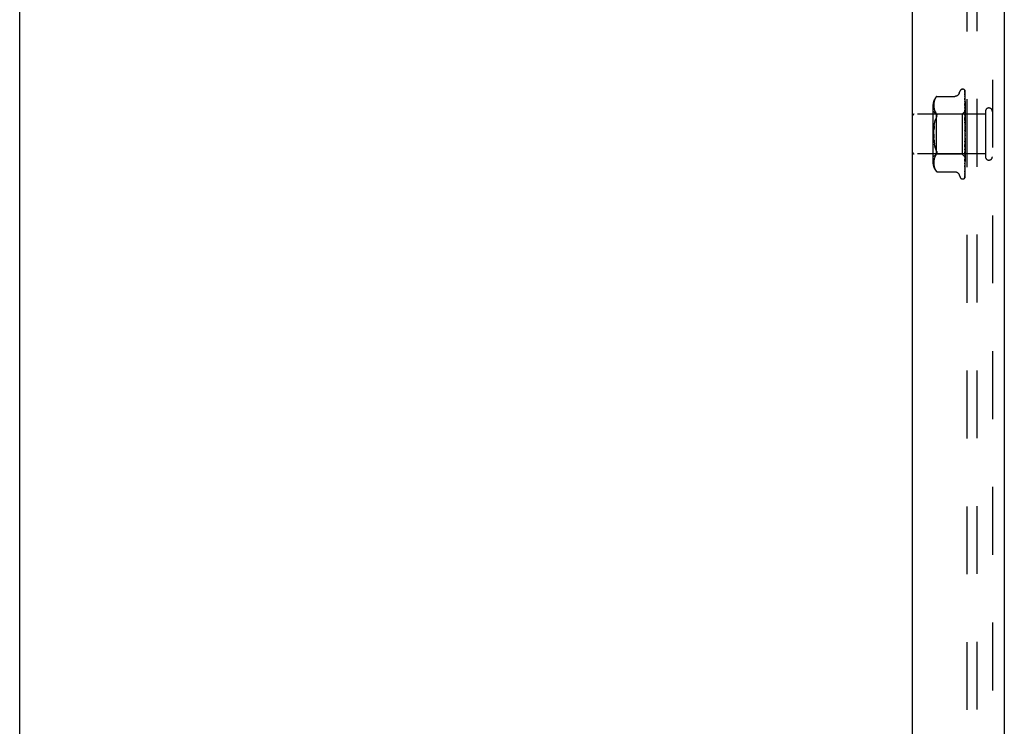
# Model space of a CAD drawing. Header units: inches. Extents: x 0 to 77.3, y 0 to 50.
# Tile 3 of 51: x 3.6 to 9.8, y 20.8 to 25.3. Entities that reach past the tile are written whole.
import ezdxf

# ---------------------------------------------------------------- set-up
doc = ezdxf.new("R2010")
doc.units = ezdxf.units.IN
doc.header["$LTSCALE"] = 4.25
doc.header["$MEASUREMENT"] = 0
doc.linetypes.add('HIDDEN', pattern=[0.2, 0.1, -0.1])
doc.layers.get('0').update_dxf_attribs({"linetype": 'CONTINUOUS'})
for name, color, linetype in [('DEFAULT_2', 8, 'HIDDEN'), ('DIMENSIONS', 7, 'CONTINUOUS'), ('FRONT_COVER', 7, 'CONTINUOUS')]:
    doc.layers.add(name, color=color, linetype=linetype)
doc.styles.get("Standard").update_dxf_attribs({"font": 'arial.ttf'})
doc.dimstyles.new('DIMSTYLE_1', dxfattribs={"dimtxt": 0.340909, "dimasz": 0.454545, "dimexe": 0.09, "dimexo": 0.07, "dimgap": 0.0375, "dimtad": 0, "dimtih": 1, "dimtoh": 1, "dimzin": 4, "dimdsep": 46, "dimtxsty": 'Standard', "dimblk": '_FILLED', "dimblk1": '_FILLED', "dimblk2": '_FILLED', "dimcen": 0.09, "dimadec": 3, "dimazin": 1, "dimtfac": 1, "dimtdec": 3, "dimtofl": 0, "dimtmove": 0, "dimatfit": 3, "dimldrblk": '_FILLED', "dimfxl": 0, "dimtolj": 1, "dimtzin": 4, "dimarcsym": 0})

# ---------------------------------------------------------------- blocks, each defined once
blk = doc.blocks.new('_FILLED')
at = {"color": 0, "linetype": 'ByBlock'}
blk.add_solid([(0, 0), (-1, 0.2), (-1, -0.2)], dxfattribs=at)
blk = doc.blocks.new('*D17')
at = {"layer": 'DIMENSIONS', "color": 2, "linetype": 'Continuous'}
for p, q in [((3.1331, 27.8079), (4.7917, 27.8079)), ((9.725, 27.8079), (8.0664, 27.8079))]:
    blk.add_line(p, q, dxfattribs=at)
at = {"layer": 'DIMENSIONS', "color": 2, "linetype": 'Continuous', "xscale": 0.4545454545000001, "yscale": 0.4545454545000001, "zscale": 0.4545454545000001, "rotation": 180}
blk.add_blockref('_FILLED', (3.1331, 27.8079), dxfattribs=at)
at = {"layer": 'DIMENSIONS', "color": 2, "linetype": 'Continuous', "xscale": 0.4545454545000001, "yscale": 0.4545454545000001, "zscale": 0.4545454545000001}
blk.add_blockref('_FILLED', (9.725, 27.8079), dxfattribs=at)
at = {"layer": 'DIMENSIONS', "color": 2, "linetype": 'Continuous', "insert": (6.4291, 27.9784), "char_height": 0.340909, "width": 2.933846, "attachment_point": 2, "line_spacing_factor": 0.9}
blk.add_mtext('6.59 USABLE\\PDEPTH', dxfattribs=at)

msp = doc.modelspace()

# ---------------------------------------------------------------- linework, layer by layer
at = {"color": 3, "linetype": 'Continuous'}
msp.add_line((3.630031, 17.751572), (3.630031, 31.347572), dxfattribs=at)
at = {"layer": 'DEFAULT_2', "color": 8, "linetype": 'HIDDEN'}
for p, q in [((9.567031, 16.692572), (9.567031, 32.406572)), ((9.630031, 16.694572), (9.630031, 32.404572))]:
    msp.add_line(p, q, dxfattribs=at)
at = {"layer": 'FRONT_COVER', "color": 3, "linetype": 'Continuous'}
for p, q in [((9.225031, 16.504572), (9.225031, 32.594572)), ((9.800031, 32.539572), (9.800031, 16.559572))]:
    msp.add_line(p, q, dxfattribs=at)
at = {"layer": 'FRONT_COVER', "color": 8, "linetype": 'HIDDEN'}
for p, q in [((9.725031, 32.539572), (9.725031, 16.559572)), ((9.517398, 24.804813), (9.522873, 24.819855)), ((9.538534, 24.830822), (9.539364, 24.830822)), ((9.550202, 24.826627), (9.550278, 24.826529)), ((9.552388, 24.821979), (9.553388, 24.753144)), ((9.552388, 24.818914), (9.554244, 24.691536)), ((9.552388, 24.815193), (9.553388, 24.747909)), ((9.555031, 24.544997), (9.555031, 24.819836)), ((9.359399, 24.744847), (9.358886, 24.739602)), ((9.360183, 24.7501), (9.359385, 24.744735)), ((9.361291, 24.755477), (9.360164, 24.749996)), ((9.362793, 24.760899), (9.361269, 24.755388)), ((9.364756, 24.766315), (9.362771, 24.760829)), ((9.367232, 24.77164), (9.364737, 24.766266)), ((9.370303, 24.776761), (9.367217, 24.771612)), ((9.370295, 24.776748), (9.373941, 24.781715)), ((9.376437, 24.784594), (9.377045, 24.785262)), ((9.377379, 24.785622), (9.376846, 24.785047)), ((9.377379, 24.785622), (9.489898, 24.785622)), ((9.552377, 24.773553), (9.552388, 24.773383)), ((9.552388, 24.798798), (9.554244, 24.680168)), ((9.552388, 24.784019), (9.553388, 24.725233)), ((9.552388, 24.773388), (9.554244, 24.666556)), ((9.552388, 24.753447), (9.553063, 24.719232)), ((9.55247, 24.753072), (9.552389, 24.753457)), ((9.553388, 24.753144), (9.554244, 24.692886)), ((9.553388, 24.747909), (9.554244, 24.689051)), ((9.353007, 24.729164), (9.353007, 24.369979)), ((9.373007, 24.674822), (9.353007, 24.694822)), ((9.358608, 24.734759), (9.358527, 24.729796)), ((9.358527, 24.729894), (9.358614, 24.725012)), ((9.358895, 24.739717), (9.358604, 24.73465)), ((9.358611, 24.725096), (9.358901, 24.72019)), ((9.358896, 24.720257), (9.359385, 24.715215)), ((9.35938, 24.715262), (9.36015, 24.710076)), ((9.360144, 24.710108), (9.361255, 24.70467)), ((9.361248, 24.704699), (9.362769, 24.699164)), ((9.36276, 24.699193), (9.364775, 24.693646)), ((9.364762, 24.693676), (9.367285, 24.688246)), ((9.367271, 24.688274), (9.370346, 24.683141)), ((9.370336, 24.683158), (9.373941, 24.678273)), ((9.555031, 24.693823), (9.536029, 24.674822)), ((9.552388, 24.739875), (9.554245, 24.648705)), ((9.552395, 24.739786), (9.552389, 24.739871)), ((9.552389, 24.715489), (9.553063, 24.68779)), ((9.552389, 24.699466), (9.553389, 24.660867)), ((9.552404, 24.699231), (9.55239, 24.699463)), ((9.553173, 24.691427), (9.552405, 24.699224)), ((9.553063, 24.719232), (9.553697, 24.686509)), ((9.553063, 24.68779), (9.553698, 24.66127)), ((9.55402, 24.682596), (9.553173, 24.691427)), ((9.553388, 24.725233), (9.554244, 24.673655)), ((9.553697, 24.686509), (9.554245, 24.657767)), ((9.555031, 24.671667), (9.55402, 24.682596)), ((9.554244, 24.692886), (9.554267, 24.692884)), ((9.554244, 24.691535), (9.554267, 24.691637)), ((9.554244, 24.689051), (9.554267, 24.688951)), ((9.554244, 24.685047), (9.554267, 24.685256)), ((9.555031, 24.714885), (9.554417, 24.721037)), ((9.682031, 24.691572), (9.682031, 24.407572)), ((9.682031, 24.673572), (9.235031, 24.673572)), ((9.362981, 24.612556), (9.365098, 24.623817)), ((9.536029, 24.674822), (9.373007, 24.674822)), ((9.373007, 24.674822), (9.373007, 24.424322)), ((9.373941, 24.653014), (9.375204, 24.656307)), ((9.376176, 24.659428), (9.375204, 24.656307)), ((9.536029, 24.674822), (9.536029, 24.424322)), ((9.55239, 24.6715), (9.553065, 24.651319)), ((9.552409, 24.653326), (9.552391, 24.653613)), ((9.552391, 24.653597), (9.554248, 24.602952)), ((9.552397, 24.623007), (9.553071, 24.611079)), ((9.553606, 24.640142), (9.552409, 24.653321)), ((9.553065, 24.651319), (9.5537, 24.631962)), ((9.553389, 24.660867), (9.554246, 24.627252)), ((9.555031, 24.624059), (9.553606, 24.640142)), ((9.553698, 24.66127), (9.554245, 24.637954)), ((9.5537, 24.631962), (9.554247, 24.614915)), ((9.554244, 24.680168), (9.554267, 24.679981)), ((9.554244, 24.673654), (9.554267, 24.67397)), ((9.554244, 24.666556), (9.554267, 24.666297)), ((9.554244, 24.648705), (9.554267, 24.648395)), ((9.554245, 24.657768), (9.554267, 24.658188)), ((9.554245, 24.637953), (9.554267, 24.638481)), ((9.554245, 24.627252), (9.554267, 24.626921)), ((9.554647, 24.676449), (9.554267, 24.67397)), ((9.554648, 24.663972), (9.554267, 24.666297)), ((9.555031, 24.664362), (9.554267, 24.658188)), ((9.555031, 24.642293), (9.554267, 24.648395)), ((9.555031, 24.645755), (9.554267, 24.638481)), ((9.555031, 24.619705), (9.554267, 24.626921)), ((9.555031, 24.623672), (9.554267, 24.61556)), ((9.555031, 24.678821), (9.554647, 24.676449)), ((9.555031, 24.661531), (9.554648, 24.663972)), ((9.358523, 24.549566), (9.358694, 24.562742)), ((9.358694, 24.562733), (9.359198, 24.575725)), ((9.36132, 24.600748), (9.362983, 24.612568)), ((9.552402, 24.603831), (9.552412, 24.603706)), ((9.552402, 24.603831), (9.554258, 24.576586)), ((9.552411, 24.60371), (9.555031, 24.573777)), ((9.553071, 24.611079), (9.553706, 24.599587)), ((9.553706, 24.599587), (9.554252, 24.589428)), ((9.554246, 24.614915), (9.554267, 24.61556)), ((9.554247, 24.602952), (9.554267, 24.602651)), ((9.554258, 24.576586), (9.554267, 24.576463)), ((9.555031, 24.594581), (9.554267, 24.602651)), ((9.555031, 24.59891), (9.554267, 24.590255)), ((9.555031, 24.567831), (9.554267, 24.576463)), ((9.555031, 24.572365), (9.554267, 24.563479)), ((9.358523, 24.549577), (9.358694, 24.536401)), ((9.358694, 24.53641), (9.359198, 24.523419)), ((9.360067, 24.510703), (9.359199, 24.523413)), ((9.55425, 24.509159), (9.552394, 24.470037)), ((9.553085, 24.50924), (9.552412, 24.501627)), ((9.553719, 24.516619), (9.553085, 24.50924)), ((9.554248, 24.496714), (9.553702, 24.483048)), ((9.554264, 24.523173), (9.553719, 24.516619)), ((9.554248, 24.496714), (9.554267, 24.495993)), ((9.55425, 24.50916), (9.554267, 24.509404)), ((9.555031, 24.540421), (9.554267, 24.549303)), ((9.555031, 24.544997), (9.554267, 24.5362)), ((9.555031, 24.513342), (9.554267, 24.522153)), ((9.555031, 24.517793), (9.554267, 24.509404)), ((9.555031, 24.487572), (9.554267, 24.495993)), ((9.555031, 24.279907), (9.555031, 24.540421)), ((9.365098, 24.475326), (9.362981, 24.486587)), ((9.554246, 24.483736), (9.55239, 24.422027)), ((9.553067, 24.467553), (9.552392, 24.451424)), ((9.552394, 24.470028), (9.55241, 24.470272)), ((9.552407, 24.422301), (9.553605, 24.435075)), ((9.553699, 24.45208), (9.553064, 24.429037)), ((9.553702, 24.483048), (9.553067, 24.467553)), ((9.554245, 24.441019), (9.553388, 24.394669)), ((9.554245, 24.460759), (9.553389, 24.42254)), ((9.553605, 24.435075), (9.554423, 24.44403)), ((9.554245, 24.450833), (9.553698, 24.424686)), ((9.554246, 24.472354), (9.553699, 24.45208)), ((9.554244, 24.450834), (9.554267, 24.450359)), ((9.554244, 24.44102), (9.554267, 24.441307)), ((9.554245, 24.472354), (9.554267, 24.47177)), ((9.554245, 24.46076), (9.554267, 24.461085)), ((9.554246, 24.483736), (9.554267, 24.484061)), ((9.555031, 24.491739), (9.554267, 24.484061)), ((9.555031, 24.464043), (9.554267, 24.47177)), ((9.555031, 24.467774), (9.554267, 24.461085)), ((9.555031, 24.443605), (9.554267, 24.450359)), ((9.555031, 24.446766), (9.554267, 24.441307)), ((9.554423, 24.44403), (9.555031, 24.450836)), ((9.682031, 24.425572), (9.235031, 24.425572)), ((9.373007, 24.424322), (9.353007, 24.404322)), ((9.358614, 24.374131), (9.358527, 24.369249)), ((9.358901, 24.378953), (9.358611, 24.374048)), ((9.359385, 24.383929), (9.358896, 24.378887)), ((9.36015, 24.389067), (9.35938, 24.383881)), ((9.361255, 24.394473), (9.360144, 24.389035)), ((9.362769, 24.39998), (9.361248, 24.394445)), ((9.364775, 24.405497), (9.36276, 24.39995)), ((9.367285, 24.410898), (9.364762, 24.405467)), ((9.370346, 24.416002), (9.367271, 24.41087)), ((9.370336, 24.415985), (9.373941, 24.420871)), ((9.536029, 24.424322), (9.373007, 24.424322)), ((9.554833, 24.405518), (9.536029, 24.424322)), ((9.553063, 24.394929), (9.552388, 24.363832)), ((9.553388, 24.394669), (9.552388, 24.341568)), ((9.553388, 24.37241), (9.552388, 24.311973)), ((9.553064, 24.429037), (9.552389, 24.404988)), ((9.553389, 24.42254), (9.552389, 24.378696)), ((9.552389, 24.378701), (9.5524, 24.37887)), ((9.55239, 24.422024), (9.552407, 24.422295)), ((9.552401, 24.378878), (9.553169, 24.386261)), ((9.553698, 24.424686), (9.553063, 24.394929)), ((9.554244, 24.432903), (9.553388, 24.384524)), ((9.554244, 24.425217), (9.553388, 24.37241)), ((9.554244, 24.419201), (9.553388, 24.364891)), ((9.554244, 24.413919), (9.553388, 24.356564)), ((9.554244, 24.41022), (9.553388, 24.351942)), ((9.554244, 24.407531), (9.553388, 24.347702)), ((9.554244, 24.406283), (9.553388, 24.346142)), ((9.554244, 24.432903), (9.554267, 24.432534)), ((9.554244, 24.419202), (9.554267, 24.418939)), ((9.554244, 24.413919), (9.554267, 24.414064)), ((9.554244, 24.410221), (9.554267, 24.410065)), ((9.554244, 24.407531), (9.554267, 24.407583)), ((9.554244, 24.406283), (9.554267, 24.406234)), ((9.554245, 24.425217), (9.55425, 24.425323)), ((9.55425, 24.425323), (9.554267, 24.425442)), ((9.554647, 24.429716), (9.554267, 24.432534)), ((9.554521, 24.426732), (9.554267, 24.425442)), ((9.55442, 24.398795), (9.555031, 24.405216)), ((9.554775, 24.428076), (9.554521, 24.426732)), ((9.555031, 24.426997), (9.554647, 24.429716)), ((9.555031, 24.429474), (9.554775, 24.428076)), ((9.555031, 24.405339), (9.554833, 24.405519)), ((9.358527, 24.369348), (9.358608, 24.364385)), ((9.358604, 24.364494), (9.358895, 24.359427)), ((9.358886, 24.359541), (9.359399, 24.354296)), ((9.359385, 24.354409), (9.360183, 24.349044)), ((9.360164, 24.349148), (9.361291, 24.343667)), ((9.361269, 24.343755), (9.362793, 24.338245)), ((9.362771, 24.338314), (9.364756, 24.332829)), ((9.364737, 24.332877), (9.367232, 24.327504)), ((9.367217, 24.327531), (9.370303, 24.322383)), ((9.370295, 24.322395), (9.373941, 24.317429)), ((9.373941, 24.317429), (9.370303, 24.322383)), ((9.374988, 24.3162), (9.373941, 24.317429)), ((9.376524, 24.31445), (9.375848, 24.315209)), ((9.377379, 24.313521), (9.377292, 24.313619)), ((9.377379, 24.313521), (9.489904, 24.313521)), ((9.552388, 24.311979), (9.55236, 24.311625)), ((9.552389, 24.329411), (9.552386, 24.329338)), ((9.553388, 24.364891), (9.552388, 24.302963)), ((9.553388, 24.356564), (9.552388, 24.290976)), ((9.553388, 24.351942), (9.552388, 24.285436)), ((9.552388, 24.341555), (9.553159, 24.347917)), ((9.553388, 24.347702), (9.552388, 24.279333)), ((9.553388, 24.346142), (9.552388, 24.277464)), ((9.552388, 24.341568), (9.552388, 24.341546)), ((9.517398, 24.29433), (9.522873, 24.279288)), ((9.538534, 24.268322), (9.539364, 24.268322)), ((9.551955, 24.277199), (9.55191, 24.277094))]:
    msp.add_line(p, q, dxfattribs=at)
for points in [[(9.517398, 24.804814), (9.516677, 24.803022), (9.515883, 24.801367), (9.514962, 24.79972), (9.513912, 24.798103), (9.51273, 24.796526), (9.511421, 24.795008), (9.50998, 24.793553), (9.508406, 24.792173), (9.506696, 24.790881), (9.504851, 24.789694), (9.502872, 24.788624), (9.500766, 24.787688), (9.498537, 24.786903), (9.496195, 24.78629), (9.493743, 24.785866), (9.491186, 24.785647), (9.489988, 24.785622)], [(9.555031, 24.819836), (9.554499, 24.821126), (9.55391, 24.822279), (9.553284, 24.823303), (9.552652, 24.824188), (9.552042, 24.824935), (9.551483, 24.825541), (9.551007, 24.826005), (9.55063, 24.826339), (9.550376, 24.826539), (9.550237, 24.82663), (9.550202, 24.826627)], [(9.55117, 24.82558), (9.551245, 24.825478), (9.551448, 24.825177), (9.55166, 24.824811), (9.551868, 24.824382), (9.552056, 24.8239), (9.55221, 24.823373), (9.55232, 24.822811), (9.55238, 24.822225), (9.552388, 24.821976)], [(9.555031, 24.816411), (9.554594, 24.818063), (9.554131, 24.819553), (9.553629, 24.820951), (9.553081, 24.822273), (9.552464, 24.823535), (9.55175, 24.824748), (9.551173, 24.825573)], [(9.552274, 24.820639), (9.551895, 24.821204), (9.551796, 24.821356), (9.551774, 24.82139), (9.551819, 24.82131), (9.551914, 24.821116), (9.552042, 24.820806), (9.55218, 24.820379), (9.552297, 24.819867), (9.55237, 24.8193), (9.552388, 24.818912)], [(9.555031, 24.803799), (9.554735, 24.805482), (9.554332, 24.807601), (9.553909, 24.809646), (9.55347, 24.811616), (9.553011, 24.813512), (9.552535, 24.81533), (9.552186, 24.816572)], [(9.552188, 24.816569), (9.55225, 24.816332), (9.552347, 24.815788), (9.552388, 24.815188)], [(9.55223, 24.80721), (9.552214, 24.807246), (9.552215, 24.807241), (9.552259, 24.8071), (9.552322, 24.806819), (9.552374, 24.806405), (9.552388, 24.806107)], [(9.553037, 24.805658), (9.552555, 24.806563), (9.552382, 24.806895), (9.552267, 24.807129), (9.55223, 24.80721)], [(9.555031, 24.815307), (9.55489, 24.815696), (9.554616, 24.816387), (9.554325, 24.817048), (9.554023, 24.817675), (9.553715, 24.818269), (9.553405, 24.818826), (9.5531, 24.819345), (9.552805, 24.819824), (9.552528, 24.820255), (9.552274, 24.820639)], [(9.552388, 24.806106), (9.553697, 24.721364), (9.554244, 24.685047)], [(9.555031, 24.801251), (9.55481, 24.801864), (9.554526, 24.80258), (9.554228, 24.803267), (9.553924, 24.803921), (9.553619, 24.80454), (9.55332, 24.805122), (9.553037, 24.805658)], [(9.376442, 24.7846), (9.375923, 24.784021), (9.375324, 24.783339), (9.373941, 24.781715)], [(9.375064, 24.783038), (9.375575, 24.783626), (9.376038, 24.784149)], [(9.377235, 24.785466), (9.377346, 24.785584), (9.377379, 24.785622)], [(9.555031, 24.782146), (9.554778, 24.784031), (9.554386, 24.78681), (9.553977, 24.789555), (9.553554, 24.792261), (9.553115, 24.794928), (9.552662, 24.797548), (9.552333, 24.799377)], [(9.552334, 24.799382), (9.552368, 24.799142), (9.552388, 24.798793)], [(9.552455, 24.784079), (9.552412, 24.784195), (9.552363, 24.784348), (9.552359, 24.784363), (9.552377, 24.784228), (9.552388, 24.78402)], [(9.555031, 24.752156), (9.554796, 24.754266), (9.554407, 24.757633), (9.554003, 24.761012), (9.553584, 24.764394), (9.55315, 24.767776), (9.552703, 24.771154), (9.552377, 24.773544)], [(9.553542, 24.7817), (9.55294, 24.782967), (9.552702, 24.783487), (9.552523, 24.783905), (9.552455, 24.784079)], [(9.553442, 24.750642), (9.55314, 24.751316), (9.552878, 24.751932), (9.552663, 24.752482), (9.552511, 24.752929), (9.55247, 24.753072)], [(9.555031, 24.746906), (9.554812, 24.747496), (9.554466, 24.74835), (9.554113, 24.749162), (9.553442, 24.750642)], [(9.555031, 24.778172), (9.554955, 24.778387), (9.554612, 24.779293), (9.554251, 24.780153), (9.55389, 24.780957), (9.553542, 24.7817)], [(9.5542, 24.710547), (9.553543, 24.711979), (9.55324, 24.712663), (9.552971, 24.713313), (9.552744, 24.713921), (9.552573, 24.714462), (9.552462, 24.714918), (9.552406, 24.715269), (9.552389, 24.715492)], [(9.554417, 24.721037), (9.554014, 24.724939), (9.553597, 24.728885), (9.553165, 24.732875), (9.552396, 24.739777)], [(9.555031, 24.708591), (9.554857, 24.709033), (9.554534, 24.709801), (9.5542, 24.710547)], [(9.555031, 24.69378), (9.554757, 24.693492), (9.554541, 24.693258), (9.554382, 24.693078), (9.554282, 24.692954), (9.554244, 24.69289), (9.554244, 24.692886)], [(9.555031, 24.691841), (9.554757, 24.691663), (9.554541, 24.691542), (9.554382, 24.691479), (9.554282, 24.691474), (9.554244, 24.691526), (9.554244, 24.691535)], [(9.555031, 24.690506), (9.554757, 24.690119), (9.554541, 24.689781), (9.554382, 24.689491), (9.554282, 24.689253), (9.554244, 24.689074), (9.554244, 24.689051)], [(9.555031, 24.684761), (9.554757, 24.684698), (9.554541, 24.684694), (9.554382, 24.684751), (9.554282, 24.684864), (9.554244, 24.685047)], [(9.555031, 24.682139), (9.554757, 24.681666), (9.554541, 24.681237), (9.554382, 24.680846), (9.554282, 24.680503), (9.554244, 24.680216), (9.554244, 24.680168)], [(9.555031, 24.693369), (9.554839, 24.692985), (9.554647, 24.692568), (9.554457, 24.692119), (9.554267, 24.691637)], [(9.555031, 24.692934), (9.554839, 24.692972), (9.554647, 24.692976), (9.554457, 24.692947), (9.554267, 24.692884)], [(9.555031, 24.687317), (9.554839, 24.687776), (9.554647, 24.688201), (9.554457, 24.688593), (9.554267, 24.688951)], [(9.555031, 24.688608), (9.554839, 24.687815), (9.554647, 24.686992), (9.554457, 24.686139), (9.554267, 24.685256)], [(9.365094, 24.623799), (9.367636, 24.63438), (9.370583, 24.644094)], [(9.373941, 24.653014), (9.370579, 24.644081), (9.367631, 24.63436)], [(9.373941, 24.678273), (9.375204, 24.676465), (9.376176, 24.674447), (9.376852, 24.672293), (9.377249, 24.670007), (9.377383, 24.667597)], [(9.376176, 24.659428), (9.376852, 24.662328), (9.377249, 24.665046), (9.377383, 24.667597)], [(9.555031, 24.664629), (9.55467, 24.665436), (9.554324, 24.666159), (9.553971, 24.666877), (9.553622, 24.667596), (9.553292, 24.668313), (9.552994, 24.669026), (9.552747, 24.669711), (9.552562, 24.670352), (9.552447, 24.670923), (9.552396, 24.671402), (9.552391, 24.671511)], [(9.553955, 24.618616), (9.553638, 24.619196), (9.553329, 24.619808), (9.553037, 24.620459), (9.552781, 24.621136), (9.552576, 24.621838), (9.552446, 24.62252), (9.552397, 24.623031)], [(9.555031, 24.672795), (9.554757, 24.67285), (9.554541, 24.672963), (9.554382, 24.673137), (9.554282, 24.673365), (9.554244, 24.673654)], [(9.555031, 24.66898), (9.554757, 24.66844), (9.554541, 24.667934), (9.554382, 24.667457), (9.554282, 24.667021), (9.554244, 24.666636), (9.554244, 24.666556)], [(9.555031, 24.651505), (9.554757, 24.650917), (9.554541, 24.650353), (9.554382, 24.649807), (9.554282, 24.649294), (9.554244, 24.648825), (9.554244, 24.648705)], [(9.555031, 24.630347), (9.554757, 24.629731), (9.554541, 24.629129), (9.554382, 24.628535), (9.554282, 24.627963), (9.554244, 24.627427), (9.554245, 24.627252)], [(9.555031, 24.656375), (9.554756, 24.656548), (9.55454, 24.656774), (9.554382, 24.657054), (9.554283, 24.657385), (9.554245, 24.657768)], [(9.555031, 24.636095), (9.554757, 24.636376), (9.554541, 24.636707), (9.554382, 24.637092), (9.554282, 24.637521), (9.554245, 24.637953)], [(9.555031, 24.676722), (9.554839, 24.677585), (9.554647, 24.678416), (9.554457, 24.679215), (9.554267, 24.679981)], [(9.361319, 24.600742), (9.360067, 24.588441), (9.359199, 24.57573)], [(9.554268, 24.60679), (9.554239, 24.606998), (9.554165, 24.607148), (9.554049, 24.607236), (9.553894, 24.607261), (9.553706, 24.607218), (9.553495, 24.607105), (9.553274, 24.606922), (9.553052, 24.606662), (9.552842, 24.606319), (9.552658, 24.6059), (9.552513, 24.605404), (9.552421, 24.604858), (9.552388, 24.604292), (9.552402, 24.603831)], [(9.554258, 24.567602), (9.554091, 24.567825), (9.553908, 24.568074), (9.553709, 24.56836), (9.553494, 24.568691), (9.553267, 24.569079), (9.553035, 24.569537), (9.552813, 24.570066), (9.552616, 24.570672), (9.552499, 24.571177)], [(9.552526, 24.571043), (9.552841, 24.56954), (9.553175, 24.567908), (9.553494, 24.566313), (9.553799, 24.564748), (9.55409, 24.563211), (9.554342, 24.561841)], [(9.555031, 24.616653), (9.554886, 24.616936), (9.554582, 24.617502), (9.553955, 24.618616)], [(9.555031, 24.606269), (9.554757, 24.605648), (9.554541, 24.60503), (9.554382, 24.604409), (9.554282, 24.603798), (9.554244, 24.603215), (9.554247, 24.602952)], [(9.554252, 24.589428), (9.554244, 24.589657), (9.554267, 24.590255)], [(9.555031, 24.580141), (9.554757, 24.579538), (9.554541, 24.578927), (9.554382, 24.5783), (9.554282, 24.577674), (9.554244, 24.577064), (9.554258, 24.576586)], [(9.554343, 24.561842), (9.554282, 24.562254), (9.554244, 24.562863), (9.554267, 24.563479)], [(9.555031, 24.612687), (9.554757, 24.613068), (9.554541, 24.613492), (9.554382, 24.613964), (9.554282, 24.614472), (9.554246, 24.614915)], [(9.555031, 24.586999), (9.554757, 24.587466), (9.554541, 24.587968), (9.554382, 24.588509), (9.554282, 24.589077), (9.554252, 24.589428)], [(9.555031, 24.566526), (9.554894, 24.566737), (9.554719, 24.566988), (9.554564, 24.567199), (9.554258, 24.567602)], [(9.555031, 24.559958), (9.554757, 24.560494), (9.554541, 24.561055), (9.554382, 24.561647), (9.554343, 24.561842)], [(9.360067, 24.510702), (9.36132, 24.498395), (9.362983, 24.486575)], [(9.552408, 24.501572), (9.552502, 24.502263), (9.552669, 24.50295), (9.5529, 24.503622), (9.553166, 24.504239), (9.553454, 24.504806), (9.553745, 24.505318), (9.554034, 24.50579), (9.554597, 24.506682)], [(9.552411, 24.470289), (9.552573, 24.472097), (9.555031, 24.500009)], [(9.555031, 24.552909), (9.554757, 24.552346), (9.554541, 24.551762), (9.554382, 24.551153), (9.554282, 24.550534), (9.554244, 24.549919), (9.554267, 24.549303)], [(9.555031, 24.532541), (9.554757, 24.533127), (9.554541, 24.533727), (9.554382, 24.534348), (9.554282, 24.534973), (9.554244, 24.535589), (9.554267, 24.5362)], [(9.554264, 24.523173), (9.554244, 24.522762), (9.554267, 24.522153)], [(9.555031, 24.50574), (9.554757, 24.506354), (9.554541, 24.506972), (9.554382, 24.507599), (9.554282, 24.50822), (9.554244, 24.50882), (9.55425, 24.50916)], [(9.555031, 24.499072), (9.554757, 24.498646), (9.554541, 24.498181), (9.554382, 24.497672), (9.554282, 24.497132), (9.554248, 24.496714)], [(9.555031, 24.525556), (9.554757, 24.525053), (9.554541, 24.524519), (9.554382, 24.523949), (9.554282, 24.523359), (9.554264, 24.523173)], [(9.554597, 24.506682), (9.554873, 24.507138), (9.555031, 24.507414)], [(9.373941, 24.44613), (9.370579, 24.455063), (9.367631, 24.464784), (9.365094, 24.475344)], [(9.365098, 24.475326), (9.367636, 24.464764), (9.370583, 24.455049), (9.373941, 24.44613)], [(9.373941, 24.44613), (9.375204, 24.442837), (9.376176, 24.439715), (9.376852, 24.436815), (9.377249, 24.434097), (9.377383, 24.431546), (9.377249, 24.429137), (9.376852, 24.426851)], [(9.552393, 24.45141), (9.552396, 24.45148), (9.552458, 24.452062), (9.552596, 24.452724), (9.55281, 24.453429), (9.553076, 24.454128), (9.553379, 24.454817), (9.553703, 24.455482), (9.554033, 24.456125), (9.554363, 24.456758), (9.554685, 24.457388), (9.554994, 24.458031), (9.555031, 24.458111)], [(9.555031, 24.480523), (9.554757, 24.481144), (9.554541, 24.481757), (9.554382, 24.482367), (9.554282, 24.482961), (9.554244, 24.483524), (9.554246, 24.483736)], [(9.555031, 24.457802), (9.554757, 24.458407), (9.554541, 24.458992), (9.554382, 24.459565), (9.554282, 24.46011), (9.554244, 24.460615), (9.554245, 24.46076)], [(9.555031, 24.452469), (9.554757, 24.452242), (9.554541, 24.451962), (9.554382, 24.451625), (9.554282, 24.451242), (9.554244, 24.450834)], [(9.555031, 24.438398), (9.554757, 24.438964), (9.554541, 24.439502), (9.554382, 24.440015), (9.554282, 24.440492), (9.554244, 24.440921), (9.554244, 24.44102)], [(9.555031, 24.434036), (9.554757, 24.433922), (9.554541, 24.433751), (9.554382, 24.433521), (9.554282, 24.433239), (9.554244, 24.432903)], [(9.555031, 24.474412), (9.554757, 24.47408), (9.554541, 24.4737), (9.554382, 24.47327), (9.554282, 24.4728), (9.554245, 24.472354)], [(9.373941, 24.420871), (9.375204, 24.422679), (9.376176, 24.424696), (9.376852, 24.426851)], [(9.553388, 24.384524), (9.552719, 24.3475), (9.552388, 24.329412)], [(9.55239, 24.404985), (9.552416, 24.405317), (9.5525, 24.405814), (9.552658, 24.406415), (9.552887, 24.40709), (9.553178, 24.407821), (9.553511, 24.408577), (9.553873, 24.409353), (9.554244, 24.41014), (9.554611, 24.410938), (9.554963, 24.411758), (9.555031, 24.411925)], [(9.553169, 24.386261), (9.553601, 24.390503), (9.55442, 24.398795)], [(9.555031, 24.419778), (9.554757, 24.419782), (9.554541, 24.419727), (9.554382, 24.419611), (9.554282, 24.41944), (9.554244, 24.419202)], [(9.555031, 24.412199), (9.554757, 24.412631), (9.554541, 24.413016), (9.554382, 24.413358), (9.554282, 24.41365), (9.554244, 24.413884), (9.554244, 24.413919)], [(9.555031, 24.410211), (9.554757, 24.410332), (9.554541, 24.410395), (9.554382, 24.410398), (9.554282, 24.410344), (9.554244, 24.410221)], [(9.555031, 24.406352), (9.554757, 24.406691), (9.554541, 24.406978), (9.554382, 24.407214), (9.554282, 24.407396), (9.554244, 24.407518), (9.554244, 24.407531)], [(9.555031, 24.405681), (9.554757, 24.405916), (9.554541, 24.406094), (9.554382, 24.406216), (9.554282, 24.406281), (9.554244, 24.406286), (9.554244, 24.406283)], [(9.555031, 24.423011), (9.554776, 24.423482), (9.554571, 24.42392), (9.554413, 24.424329), (9.554306, 24.424702), (9.554252, 24.425032), (9.554245, 24.425217)], [(9.555031, 24.414819), (9.554839, 24.415806), (9.554647, 24.416822), (9.554457, 24.417866), (9.554267, 24.418939)], [(9.555031, 24.416522), (9.554839, 24.415858), (9.554647, 24.415227), (9.554457, 24.414629), (9.554267, 24.414064)], [(9.555031, 24.407512), (9.554839, 24.408103), (9.554647, 24.408726), (9.554457, 24.40938), (9.554267, 24.410065)], [(9.555031, 24.408379), (9.554839, 24.408129), (9.554647, 24.407913), (9.554457, 24.407731), (9.554267, 24.407583)], [(9.554833, 24.405519), (9.554647, 24.40572), (9.554457, 24.40596), (9.554267, 24.406234)], [(9.373941, 24.317429), (9.374989, 24.316199), (9.375849, 24.315207), (9.376525, 24.314449), (9.377009, 24.313922), (9.377293, 24.313619)], [(9.48999, 24.313521), (9.491187, 24.313496), (9.493744, 24.313277), (9.496195, 24.312853), (9.498538, 24.31224), (9.500767, 24.311455), (9.502873, 24.310519), (9.504852, 24.309449), (9.506697, 24.308262), (9.508406, 24.30697), (9.50998, 24.30559), (9.511421, 24.304135), (9.51273, 24.302617), (9.513912, 24.301041), (9.514962, 24.299423), (9.515883, 24.297777), (9.516677, 24.296121), (9.517398, 24.29433)], [(9.552361, 24.311634), (9.552687, 24.313751), (9.553137, 24.316761), (9.553572, 24.319796), (9.553993, 24.322851), (9.554399, 24.325926), (9.554789, 24.32901), (9.555031, 24.331009)], [(9.552386, 24.329338), (9.552384, 24.329316), (9.552381, 24.329283), (9.552402, 24.329382), (9.552468, 24.329606), (9.552591, 24.329952), (9.552775, 24.330411), (9.553014, 24.330958), (9.553284, 24.331553), (9.553912, 24.332914)], [(9.552389, 24.36383), (9.552402, 24.363976), (9.552449, 24.364249), (9.552551, 24.364646), (9.552716, 24.365148), (9.552939, 24.365732), (9.553206, 24.36637), (9.553509, 24.367053), (9.554172, 24.368517)], [(9.553159, 24.347917), (9.553591, 24.351619), (9.554009, 24.355299), (9.554413, 24.358955), (9.555031, 24.36479)], [(9.553912, 24.332914), (9.554254, 24.333681), (9.554606, 24.33452), (9.554947, 24.33541), (9.555031, 24.335645)], [(9.554172, 24.368517), (9.554514, 24.369298), (9.554846, 24.370109), (9.555031, 24.370596)], [(9.551346, 24.274132), (9.551292, 24.274056), (9.551262, 24.274016), (9.551303, 24.274068), (9.551586, 24.274411)], [(9.552388, 24.277467), (9.552379, 24.27721), (9.552331, 24.276709), (9.552251, 24.276248), (9.552143, 24.275825), (9.552013, 24.275427), (9.551864, 24.275059), (9.551696, 24.274711), (9.551529, 24.274413), (9.551388, 24.274192), (9.551346, 24.274132)], [(9.551586, 24.274411), (9.551798, 24.274672), (9.552046, 24.274986), (9.552317, 24.275343), (9.552607, 24.275743), (9.552909, 24.276182), (9.55322, 24.276661), (9.553533, 24.277176), (9.553846, 24.277726), (9.554153, 24.278311), (9.554449, 24.278929), (9.554731, 24.279579), (9.554993, 24.280259), (9.555031, 24.280363)], [(9.551952, 24.277192), (9.552323, 24.278122), (9.552829, 24.279515), (9.553307, 24.280985), (9.553758, 24.282527), (9.554186, 24.28414), (9.554593, 24.285829), (9.554978, 24.287622), (9.555031, 24.287881)], [(9.552388, 24.279337), (9.552347, 24.278715), (9.55224, 24.278096), (9.552087, 24.277551), (9.551955, 24.277199)], [(9.552388, 24.285437), (9.552363, 24.284986), (9.552291, 24.284495), (9.552197, 24.284109), (9.55211, 24.283848), (9.552056, 24.283718), (9.552047, 24.283698)], [(9.552047, 24.283698), (9.55205, 24.283703), (9.552094, 24.283788), (9.552192, 24.283961), (9.552341, 24.284219), (9.552755, 24.284925)], [(9.552284, 24.290072), (9.552619, 24.291605), (9.553079, 24.293823), (9.553524, 24.296106), (9.553952, 24.298446), (9.554366, 24.300845), (9.554762, 24.303299), (9.555031, 24.305076)], [(9.552388, 24.290981), (9.552342, 24.290383), (9.552287, 24.290076)], [(9.552311, 24.302295), (9.552306, 24.302275), (9.552318, 24.302309), (9.552389, 24.302487), (9.552534, 24.302809), (9.552743, 24.303245)], [(9.552388, 24.302962), (9.552368, 24.302627), (9.55233, 24.302377), (9.552311, 24.302295)], [(9.552428, 24.274633), (9.553274, 24.275864), (9.553915, 24.277038), (9.554459, 24.278272), (9.554936, 24.279606), (9.555031, 24.279907)], [(9.552743, 24.303245), (9.553292, 24.304348), (9.553606, 24.304985), (9.553933, 24.305668), (9.554261, 24.306392), (9.554582, 24.30715), (9.554887, 24.307942), (9.555031, 24.308349)], [(9.552755, 24.284925), (9.553001, 24.28535), (9.553259, 24.285808), (9.553526, 24.286299), (9.553797, 24.286819), (9.554067, 24.287366), (9.554333, 24.287941), (9.554591, 24.288539), (9.554838, 24.289162), (9.555031, 24.289697)]]:
    msp.add_lwpolyline(points, dxfattribs=at)
for centre, radius, start, end in [((9.538534, 24.814155), 0.016667, 90, 160), ((9.539364, 24.814155), 0.016667, 19.9484407, 90), ((9.430584, 24.729164), 0.077578, 133.3007559, 180), ((9.703531, 24.691572), 0.0215, 0, 180), ((9.235031, 24.663572), 0.01, 90, 180), ((9.235031, 24.435572), 0.01, 180, 270), ((9.703531, 24.407572), 0.0215, 180, 360), ((9.430584, 24.369979), 0.077578, 180, 226.6992432), ((9.538534, 24.284988), 0.016667, 200, 270), ((9.539364, 24.284988), 0.016667, 270, 321.3781548)]:
    msp.add_arc(centre, radius, start, end, dxfattribs=at)

# ---------------------------------------------------------------- dimensions: what is measured, and where the dimension line sits
at = {"layer": 'DIMENSIONS', "color": 2, "linetype": 'Continuous'}
dim = msp.add_linear_dim(base=(9.725031, 27.807907), p1=(3.133109, 19.207356), p2=(9.725031, 17.174572), text='<> USABLE\\PDEPTH', dimstyle='DIMSTYLE_1', dxfattribs=at)
dim.commit()
dim.dimension.update_dxf_attribs({"geometry": '*D17', "text_midpoint": (6.42907, 27.552225), "dimtype": 160})

doc.saveas('drawing.dxf')
